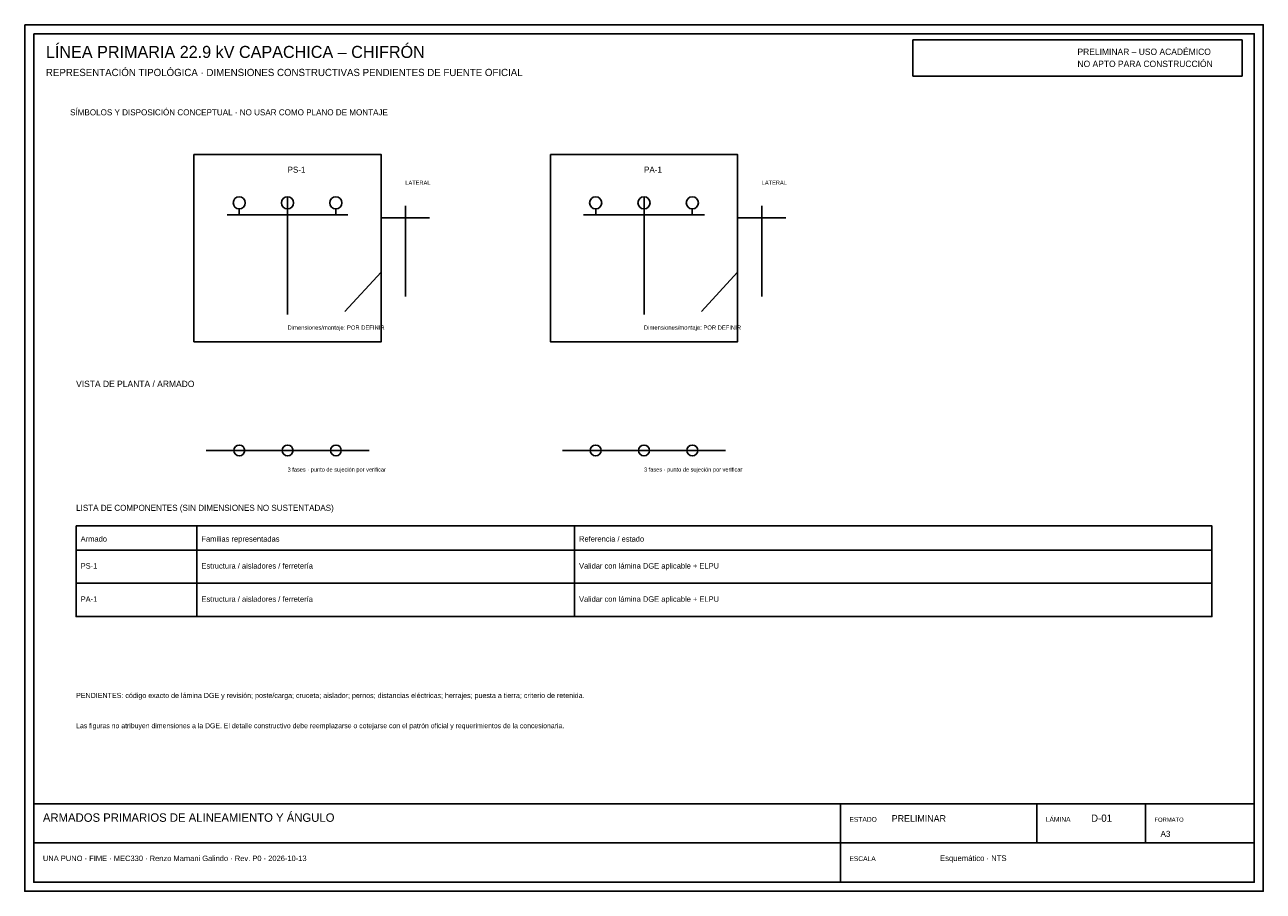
# Model space of a CAD drawing. Header units: millimetres. Extents: x 5 to 415, y 5 to 292.
import ezdxf

# ---------------------------------------------------------------- set-up
doc = ezdxf.new("R2010")
doc.units = ezdxf.units.MM
for name, color, linetype, lineweight, true_color in [('D_AISLAMIENTO', 7, 'Continuous', 25, 0x1d4ed8), ('D_ESTRUCTURA', 7, 'Continuous', 25, 0x172554), ('D_HERRAJES', 7, 'Continuous', 25, 0x64748b), ('SHEET', 7, 'Continuous', 25, 0x172554), ('SHEET_PENDING', 7, 'Continuous', 25, 0xb91c1c), ('SHEET_TABLE', 7, 'Continuous', 25, 0x334155), ('SHEET_TEXT', 7, 'Continuous', 25, 0x172554)]:
    doc.layers.add(name, color=color, linetype=linetype, lineweight=lineweight, true_color=true_color)

msp = doc.modelspace()

# ---------------------------------------------------------------- linework, layer by layer
at = {"layer": 'D_AISLAMIENTO'}
for p, q in [((76, 231), (76, 229)), ((92, 231), (92, 229)), ((108, 231), (108, 229)), ((194, 231), (194, 229)), ((210, 231), (210, 229)), ((226, 231), (226, 229))]:
    msp.add_line(p, q, dxfattribs=at)
for centre, radius in [((76, 233), 2), ((92, 233), 2), ((108, 233), 2), ((194, 233), 2), ((210, 233), 2), ((226, 233), 2), ((76, 151), 1.8), ((92, 151), 1.8), ((108, 151), 1.8), ((194, 151), 1.8), ((210, 151), 1.8), ((226, 151), 1.8)]:
    msp.add_circle(centre, radius, dxfattribs=at)
at = {"layer": 'D_ESTRUCTURA'}
for p, q in [((92, 235), (92, 196)), ((210, 235), (210, 196)), ((131, 232), (131, 202)), ((249, 232), (249, 202)), ((72, 229), (112, 229)), ((123, 228), (139, 228)), ((190, 229), (230, 229)), ((241, 228), (257, 228)), ((65, 151), (119, 151)), ((183, 151), (237, 151))]:
    msp.add_line(p, q, dxfattribs=at)
for points in [[(61, 249), (123, 249), (123, 187), (61, 187)], [(179, 249), (241, 249), (241, 187), (179, 187)]]:
    msp.add_lwpolyline(points, close=True, dxfattribs=at)
at = {"layer": 'D_HERRAJES'}
for p, q in [((123, 228), (123, 210)), ((241, 228), (241, 210)), ((123, 210), (111, 197)), ((241, 210), (229, 197))]:
    msp.add_line(p, q, dxfattribs=at)
at = {"layer": 'SHEET'}
for p, q in [((275, 34), (275, 8)), ((340, 34), (340, 21)), ((376, 34), (376, 21)), ((8, 21), (412, 21))]:
    msp.add_line(p, q, dxfattribs=at)
for points in [[(5, 292), (415, 292), (415, 5), (5, 5)], [(8, 289), (412, 289), (412, 8), (8, 8)], [(8, 34), (412, 34), (412, 8), (8, 8)]]:
    msp.add_lwpolyline(points, close=True, dxfattribs=at)
at = {"layer": 'SHEET_PENDING'}
msp.add_lwpolyline([(299, 287), (408, 287), (408, 275), (299, 275)], close=True, dxfattribs=at)
at = {"layer": 'SHEET_TABLE'}
for p, q in [((62, 126), (62, 96)), ((187, 126), (187, 96)), ((22, 107), (398, 107)), ((22, 96), (398, 96))]:
    msp.add_line(p, q, dxfattribs=at)
for points in [[(22, 126), (398, 126), (398, 96), (22, 96)], [(22, 126), (398, 126), (398, 118), (22, 118)]]:
    msp.add_lwpolyline(points, close=True, dxfattribs=at)

# ---------------------------------------------------------------- texts
at = {"layer": 'SHEET_PENDING'}
for s, height, p in [('PRELIMINAR – USO ACADÉMICO', 2.1, (353.5, 282)), ('NO APTO PARA CONSTRUCCIÓN', 2.1, (353.5, 278)), ('SÍMBOLOS Y DISPOSICIÓN CONCEPTUAL · NO USAR COMO PLANO DE MONTAJE', 2, (20, 262)), ('Dimensiones/montaje: POR DEFINIR', 1.4, (92, 191)), ('Dimensiones/montaje: POR DEFINIR', 1.4, (210, 191)), ('PENDIENTES: código exacto de lámina DGE y revisión; poste/carga; cruceta; aislador; pernos; distancias eléctricas; herrajes; puesta a tierra; criterio de retenida.', 1.7, (22, 69)), ('PRELIMINAR', 2.2, (292, 28))]:
    msp.add_text(s, height=height, dxfattribs=at).set_placement(p)
at = {"layer": 'SHEET_TEXT'}
for s, height, p in [('LÍNEA PRIMARIA 22.9 kV CAPACHICA – CHIFRÓN', 4, (12, 281)), ('REPRESENTACIÓN TIPOLÓGICA · DIMENSIONES CONSTRUCTIVAS PENDIENTES DE FUENTE OFICIAL', 2.4, (12, 275)), ('PS-1', 2, (92, 243)), ('PA-1', 2, (210, 243)), ('LATERAL', 1.35, (131, 239)), ('LATERAL', 1.35, (249, 239)), ('VISTA DE PLANTA / ARMADO', 2.1, (22, 172)), ('3 fases · punto de sujeción por verificar', 1.35, (92, 144)), ('3 fases · punto de sujeción por verificar', 1.35, (210, 144)), ('LISTA DE COMPONENTES (SIN DIMENSIONES NO SUSTENTADAS)', 2, (22, 131)), ('Armado', 1.8, (23.5, 120.8)), ('Familias representadas', 1.8, (63.5, 120.8)), ('Referencia / estado', 1.8, (188.5, 120.8)), ('PS-1', 1.8, (23.5, 111.87)), ('Estructura / aisladores / ferretería', 1.8, (63.5, 111.87)), ('Validar con lámina DGE aplicable + ELPU', 1.8, (188.5, 111.87)), ('PA-1', 1.8, (23.5, 100.87)), ('Estructura / aisladores / ferretería', 1.8, (63.5, 100.87)), ('Validar con lámina DGE aplicable + ELPU', 1.8, (188.5, 100.87)), ('Las figuras no atribuyen dimensiones a la DGE. El detalle constructivo debe reemplazarse o cotejarse con el patrón oficial y requerimientos de la concesionaria.', 1.65, (22, 59)), ('ARMADOS PRIMARIOS DE ALINEAMIENTO Y ÁNGULO', 2.8, (11, 28)), ('ESTADO', 1.6, (278, 28)), ('LÁMINA', 1.6, (343, 28)), ('D-01', 2.4, (358, 28)), ('FORMATO', 1.4, (379, 28)), ('A3', 2, (381, 23)), ('UNA PUNO · FIME · MEC330 · Renzo Mamani Galindo · Rev. P0 · 2026-10-13', 1.8, (11, 15)), ('ESCALA', 1.6, (278, 15)), ('Esquemático · NTS', 1.9, (308, 15))]:
    msp.add_text(s, height=height, dxfattribs=at).set_placement(p)

doc.saveas('drawing.dxf')
